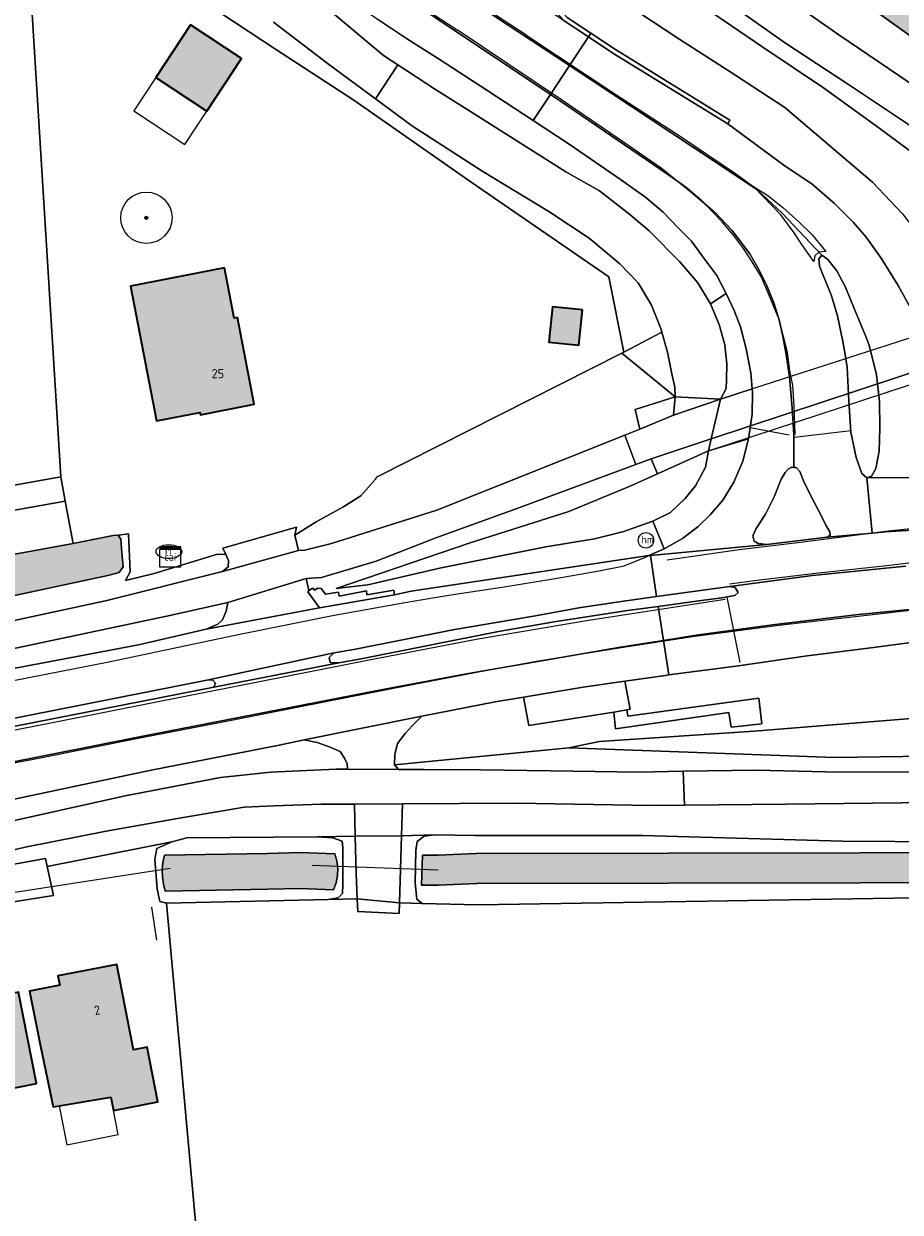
# Model space of a CAD drawing. Header units: metres. Extents: x 46249 to 49371, y 390656 to 391846.
# Tile 17 of 44: x 48255 to 48341, y 391440 to 391556. Entities that reach past the tile are written whole.
import ezdxf
from ezdxf.enums import TextEntityAlignment as Align

# ---------------------------------------------------------------- set-up
doc = ezdxf.new("R2010")
doc.units = ezdxf.units.M
for name, color, linetype, lineweight in [('B-WE-GR-BOOM-S', 90, 'Continuous', 25), ('B-WE-GR-GRAS_KRUIDENRIJK-G', 80, 'Continuous', 18), ('B-WE-GR-HAAG-G', 90, 'GR-HAAG1-SO', 13), ('B-WE-GR-HOUTWAL-G', 40, 'Continuous', 13), ('B-WE-IE-MEUBILAIR-S', 7, 'Continuous', 25), ('B-WE-KW-KUNSTWERK_DUIKER-G', 170, 'Continuous', 18), ('B-WE-OG-BEBOUWING-G', 7, 'Continuous', 35), ('B-WE-OG-BEBOUWING_HUISNUMMER-T18', 10, 'Continuous', 18), ('B-WE-OG-BEBOUWING_LUIFEL-G', 7, 'Continuous', 18), ('B-WE-OG-TERREIN_ERF-G', 7, 'Continuous', 18), ('B-WE-OG-TERREIN_OEVER-G', 7, 'Continuous', 18), ('B-WE-OG-WATER_SLOOT-G', 120, 'Continuous', 18), ('B-WE-OG-WEG-G', 7, 'Continuous', 18), ('B-WE-VH-GESLOTENVERHARDING_ASFALT-G', 10, 'Continuous', 18), ('B-WE-VH-GESLOTENVERHARDING_BETON-G', 10, 'Continuous', 18), ('B-WE-VH-HALFVERHARDING_GRASBETONSTEEN-G', 130, 'Continuous', 18), ('B-WE-VH-HALFVERHARDING_PUIN-G', 130, 'Continuous', 18), ('B-WE-VH-OPENVERHARDING_BETONSTRAATSTEEN-G', 90, 'Continuous', 18), ('B-WE-VH-OPENVERHARDING_STRAATBAKSTEEN-G', 90, 'Continuous', 18), ('B-WE-VH-OPENVERHARDING_TEGEL-G', 90, 'Continuous', 18), ('B-WE-VW-MARKERING-G', 7, 'Continuous', 18)]:
    doc.layers.add(name, color=color, linetype=linetype, lineweight=lineweight)
doc.layers.add('B-WE-OG-BEBOUWING-V', color=7, linetype='Continuous', lineweight=18, true_color=0xd46868)
doc.layers.add('B-WE-OG-WATER_SLOOT-V', color=7, linetype='Continuous', lineweight=18, true_color=0x99cae9)
doc.styles.add('NLCS-ISO', font='NLCS-ISO.ttf')
doc.styles.add('NLCS-ISO-ANNOTATIEF-T18', font='NLCS-ISO.ttf', dxfattribs={"height": 1.8})
doc.linetypes.add('GR-HAAG1-SO', pattern='A,6,[176,NLCS.SHX,S=0.125,R=0,X=0,Y=0],-2', length=8)

# ---------------------------------------------------------------- blocks, each defined once
blk = doc.blocks.new('SIE-MEUBILAIR_KAST_CAI-SO')
for points in [[(-1, 1), (1, 1), (1, 0.84), (-1, 0.84)], [(-1, 0.76), (1, 0.76), (1, -1), (-1, -1)]]:
    blk.add_lwpolyline(points, close=True)
at = {"style": 'NLCS-ISO'}
blk.add_text('cai', height=0.75, dxfattribs=at).set_placement((0, 0), align=Align.MIDDLE_CENTER)
blk = doc.blocks.new('SIE-MEUBILAIR_PAAL_HECTOMETER-SO')
blk.add_circle((0, 0), 0.75)
at = {"style": 'NLCS-ISO'}
blk.add_text('hm', height=0.75, dxfattribs=at).set_placement((0.16, 0.07), align=Align.MIDDLE_CENTER)
blk = doc.blocks.new('SIE-MEUBILAIR_PUT_RIOOLPUT-SO')
blk.add_ellipse((0, 0), major_axis=(1.25, 0), ratio=0.54)
at = {"style": 'NLCS-ISO'}
blk.add_text('ri', height=0.75, dxfattribs=at).set_placement((-0.04, 0.07), align=Align.MIDDLE_CENTER)
blk = doc.blocks.new('SGR-BOOM_01')
h = blk.add_hatch(color=256)
edge = h.paths.add_edge_path()
edge.add_arc((0, 0), 0.15, 0, 360)
for radius in [2.5, 0.15, 0.045]:
    blk.add_circle((0, 0), radius)

msp = doc.modelspace()

# ---------------------------------------------------------------- hatches: boundary and pattern name
at = {"layer": 'B-WE-OG-BEBOUWING-V'}
for points in [[(48271.566, 391556.108), (48268.178, 391550.974), (48273.153, 391547.69), (48276.542, 391552.824)], [(48274.868, 391532.428), (48265.718, 391530.654), (48268.263, 391517.529), (48272.474, 391518.345), (48272.52, 391518.12), (48277.77, 391519.14), (48276.13, 391527.6), (48275.816, 391527.539)], [(48309.744, 391528.341), (48306.808, 391528.642), (48306.455, 391525.202), (48309.391, 391524.901)], [(48263.8, 391451.676), (48264.054, 391450.369), (48268.386, 391451.212), (48267.353, 391456.524), (48265.999, 391456.261), (48264.379, 391464.582), (48258.65, 391463.466), (48258.826, 391462.559), (48255.899, 391461.989), (48256.941, 391456.639), (48258.177, 391450.715)], [(48245.651, 391448.627), (48246.59, 391448.812), (48246.885, 391447.318), (48247.037, 391446.546), (48253.323, 391447.787), (48252.454, 391452.19), (48256.58, 391453.004), (48254.828, 391461.881), (48254.136, 391461.744), (48253.961, 391462.631), (48251.172, 391462.08), (48251.365, 391461.106), (48248.628, 391460.566), (48249.779, 391454.739), (48248.859, 391454.557), (48248.822, 391454.745), (48244.608, 391453.913)]]:
    msp.add_hatch(color=256, dxfattribs=at).paths.add_polyline_path(points)
at = {"layer": 'B-WE-OG-WATER_SLOOT-V'}
for points in [[(48331.946, 391570.753), (48330.076, 391570.404), (48328.384, 391568.906), (48327.507, 391566.858), (48328.588, 391564.898), (48332.443, 391561.621), (48349.664, 391549.322), (48369.982, 391537.579), (48381.763, 391531.382), (48389.857, 391527.587), (48397.858, 391526.331), (48407.5, 391525.397), (48417.931, 391524.144), (48424.831, 391523.056), (48434.405, 391521.547), (48447.504, 391519.896), (48463.914, 391517.655), (48476.006, 391516.109), (48485.623, 391515.347), (48493.95, 391515.147), (48497.562, 391515.238), (48497.401, 391521.653), (48493.956, 391521.451), (48486.159, 391521.893), (48479.258, 391522.329), (48471.73, 391523.227), (48464.281, 391524.423), (48459.454, 391525.096), (48423.111, 391530.197), (48416.05, 391531.009), (48407.545, 391532.289), (48398.558, 391533.104), (48390.561, 391534.605), (48383.423, 391537.16), (48375.854, 391540.395), (48368.51, 391544.253), (48360.61, 391549.557), (48352.463, 391554.667), (48342.524, 391561.291), (48336.065, 391566.83)], [(48265.001, 391503.297), (48264.889, 391504.72), (48264.774, 391506.021), (48264.506, 391506.408), (48264.016, 391506.355), (48260.122, 391505.597), (48247.687, 391503.311), (48246.46, 391503.072), (48245.672, 391502.582), (48245.654, 391502.479), (48245.519, 391501.714), (48245.859, 391500.164), (48245.923, 391500), (48246.312, 391498.995), (48247.198, 391498.964), (48251.992, 391500), (48253.672, 391500.363), (48263.52, 391502.482), (48264.61, 391502.769)], [(48285.609, 391475.365), (48282.266, 391475.486), (48279.019, 391475.405), (48269.027, 391475.224), (48268.879, 391474.531), (48268.812, 391473.825), (48268.825, 391473.117), (48268.918, 391472.414), (48269.091, 391471.727), (48279.094, 391471.908), (48282.246, 391471.987), (48285.482, 391471.869), (48285.738, 391472.541), (48285.881, 391473.245), (48285.907, 391473.964), (48285.816, 391474.677)], [(48355.478, 391472.581), (48355.495, 391475.493), (48299.376, 391475.387), (48295.688, 391475.222), (48294.169, 391475.224), (48294.062, 391472.313), (48295.7, 391472.306), (48299.444, 391472.475)]]:
    msp.add_hatch(color=256, dxfattribs=at).paths.add_polyline_path(points)

# ---------------------------------------------------------------- linework, layer by layer
at = {"layer": 'B-WE-GR-GRAS_KRUIDENRIJK-G', "ltscale": 0.2, "flags": 128}
for points in [[(48328.588, 391564.898), (48326.169, 391568.579), (48322.682, 391566.209), (48322.27, 391565.406), (48322.288, 391564.688), (48323.189, 391563.77), (48325.613, 391561.665), (48329.641, 391558.705), (48334.682, 391555.117), (48340.542, 391551.163), (48345.873, 391547.539), (48350.587, 391544.431), (48354.688, 391542.158), (48355.758, 391541.425), (48381.763, 391531.382), (48369.982, 391537.579), (48349.664, 391549.322), (48332.443, 391561.621), (48328.588, 391564.898)], [(48291.746, 391552.185), (48289.571, 391548.887), (48293.172, 391546.219), (48300.018, 391541.819), (48306.444, 391537.932), (48310.387, 391535.326), (48313.384, 391532.828), (48315.14, 391530.963), (48316.446, 391528.785), (48317.354, 391526.523), (48317.456, 391526.167), (48318.016, 391524.204), (48318.423, 391522.118), (48318.721, 391520.799), (48318.75, 391519.866), (48323.163, 391519.636), (48323.731, 391520.665), (48323.746, 391521.536), (48323.788, 391523.078), (48323.592, 391524.946), (48323.031, 391526.927), (48322.195, 391528.929), (48320.978, 391530.983), (48319.225, 391533), (48316.237, 391536.033), (48314.355, 391537.609), (48311.4, 391539.938), (48308.117, 391541.784), (48304.307, 391544.174), (48299.184, 391547.427), (48295.405, 391549.801), (48291.746, 391552.185)], [(48324.491, 391528.262), (48323.725, 391529.926), (48322.195, 391528.929), (48323.031, 391526.927), (48323.592, 391524.946), (48323.788, 391523.078), (48323.746, 391521.536), (48323.731, 391520.665), (48323.163, 391519.636), (48326.261, 391520.636), (48326.126, 391522.197), (48325.679, 391524.543), (48325.12, 391526.692), (48324.491, 391528.262)], [(48318.016, 391524.204), (48317.456, 391526.167), (48313.745, 391524.223), (48313.56, 391524.129), (48318.75, 391519.866), (48318.721, 391520.799), (48318.423, 391522.118), (48318.016, 391524.204)], [(48315.333, 391516.717), (48314.878, 391518.65), (48318.75, 391519.866), (48313.56, 391524.129), (48289.681, 391512.047), (48289.604, 391511.896), (48288.154, 391510.225), (48286.407, 391509.125), (48283.799, 391507.689), (48281.729, 391506.411), (48282.084, 391504.892), (48282.697, 391504.942), (48285.306, 391505.599), (48295.541, 391508.827), (48313.873, 391516.135), (48315.333, 391516.717)], [(48325.891, 391515.767), (48322.004, 391514.597), (48321.702, 391513.029), (48320.752, 391511.196), (48319.737, 391509.961), (48318.292, 391508.611), (48316.597, 391507.77), (48317.695, 391505.076), (48319.486, 391506.068), (48320.957, 391507.204), (48322.201, 391508.405), (48323.387, 391509.805), (48324.457, 391511.544), (48325.333, 391513.591), (48325.891, 391515.767)], [(48316.597, 391507.77), (48318.292, 391508.611), (48319.737, 391509.961), (48320.752, 391511.196), (48321.702, 391513.029), (48322.004, 391514.597), (48317.055, 391512.379), (48314.457, 391511.215), (48308.407, 391508.708), (48298.786, 391505.637), (48285.733, 391501.206), (48288.842, 391501.548), (48295.962, 391503.211), (48306.16, 391505.248), (48310.912, 391506.051), (48313.751, 391506.75), (48316.597, 391507.77)], [(48317.055, 391512.379), (48316.413, 391513.84), (48314.929, 391513.288), (48303.184, 391508.922), (48295.448, 391506.139), (48289.646, 391503.857), (48284.331, 391502.285), (48282.84, 391502.182), (48283.076, 391501.013), (48283.468, 391501.227), (48283.642, 391501.04), (48283.948, 391501.236), (48284.273, 391501.217), (48284.705, 391500.643), (48285.978, 391500.857), (48286.038, 391500.452), (48288.695, 391500.975), (48288.743, 391500.591), (48291.355, 391501.05), (48291.443, 391500.597), (48293.062, 391500.949), (48316.186, 391504.404), (48317.695, 391505.076), (48316.597, 391507.77), (48313.751, 391506.75), (48310.912, 391506.051), (48306.16, 391505.248), (48295.962, 391503.211), (48288.842, 391501.548), (48285.733, 391501.206), (48298.786, 391505.637), (48308.407, 391508.708), (48314.457, 391511.215), (48317.055, 391512.379)], [(48217.507, 391504.688), (48217.985, 391502.343), (48259.36, 391509.717), (48258.925, 391512.07), (48217.507, 391504.688)], [(48247.198, 391498.964), (48242.772, 391497.929), (48243.228, 391495.671), (48263.109, 391499.953), (48263.296, 391500), (48274.667, 391502.852), (48275.241, 391503.316), (48275.252, 391503.927), (48275.018, 391504.527), (48274.193, 391504.557), (48268.032, 391502.678), (48265.22, 391501.984), (48265.703, 391502.832), (48265.512, 391506.538), (48264.506, 391506.408), (48264.774, 391506.021), (48264.889, 391504.72), (48265.001, 391503.297), (48264.61, 391502.769), (48263.52, 391502.482), (48253.672, 391500.363), (48251.992, 391500), (48247.198, 391498.964)], [(48273.102, 391497.255), (48274.226, 391497.74), (48274.692, 391498.144), (48275.027, 391498.994), (48275.21, 391499.832), (48269.564, 391498.571), (48244.239, 391493.224), (48244.684, 391491.596), (48266.503, 391495.721), (48273.102, 391497.255)], [(48361.251, 391490.288), (48357.219, 391490.505), (48356.58, 391489.783), (48355.537, 391489.587), (48353.044, 391489.463), (48326.461, 391487.301), (48311.375, 391486.313), (48308.399, 391485.678), (48334.302, 391484.749), (48356.405, 391485.064), (48359.193, 391485.442), (48360.396, 391486.048), (48361.023, 391486.939), (48361.249, 391488.478), (48361.251, 391490.288)], [(48286.861, 391483.611), (48286.824, 391484.131), (48286.543, 391484.686), (48286.142, 391485.32), (48285.171, 391485.735), (48283.896, 391486.2), (48282.628, 391486.453), (48280.208, 391485.959), (48267.572, 391483.492), (48252.383, 391480.271), (48250.688, 391479.942), (48250.821, 391479.333), (48250.02, 391479.134), (48249.988, 391477.653), (48252.05, 391478.077), (48265.19, 391480.997), (48274.498, 391482.804), (48279.382, 391483.315), (48282.87, 391483.483), (48285.76, 391483.6), (48286.861, 391483.611)], [(48283.887, 391477.031), (48287.606, 391477.081), (48287.534, 391480.191), (48284.279, 391480.203), (48279.707, 391480.023), (48276.786, 391479.906), (48274.502, 391479.519), (48270.838, 391478.895), (48263.357, 391477.56), (48255.475, 391476.002), (48250.963, 391474.935), (48251.075, 391474.337), (48251.39, 391473.995), (48252.015, 391473.938), (48257.442, 391474.913), (48257.613, 391474.129), (48269.758, 391476.546), (48271.201, 391476.933), (48283.887, 391477.031)], [(48287.606, 391477.081), (48283.887, 391477.031), (48285.429, 391476.912), (48286.325, 391476.606), (48286.391, 391475.994), (48286.388, 391472.387), (48286.357, 391471.486), (48285.937, 391471.065), (48284.972, 391470.899), (48287.8, 391470.969), (48287.69, 391473.434), (48287.606, 391477.081)], [(48293.436, 391472.523), (48293.491, 391475.67), (48293.644, 391476.554), (48294.326, 391477.077), (48295.367, 391477.196), (48292.102, 391477.13), (48291.903, 391470.605), (48294.119, 391470.54), (48293.591, 391470.931), (48293.436, 391472.523)]]:
    msp.add_lwpolyline(points, close=True, dxfattribs=at)
for points in [[(48263.667, 391564.412), (48279.935, 391553.674), (48287.464, 391548.746), (48298.987, 391540.707), (48312.311, 391531.547), (48313.745, 391524.223), (48317.456, 391526.167), (48317.354, 391526.523), (48316.446, 391528.785), (48315.14, 391530.963), (48313.384, 391532.828), (48310.387, 391535.326), (48306.444, 391537.932), (48300.018, 391541.819), (48293.172, 391546.219), (48289.571, 391548.887), (48284.995, 391552.277), (48279.642, 391556.344)], [(48279.642, 391556.344), (48284.995, 391552.277), (48289.571, 391548.887), (48291.746, 391552.185), (48290.343, 391553.1), (48284.726, 391557.829)], [(48284.726, 391557.829), (48290.343, 391553.1), (48291.746, 391552.185), (48295.405, 391549.801), (48299.184, 391547.427), (48304.307, 391544.174), (48308.117, 391541.784), (48311.4, 391539.938), (48314.355, 391537.609), (48316.237, 391536.033), (48319.225, 391533), (48320.978, 391530.983), (48322.195, 391528.929), (48323.725, 391529.926), (48322.809, 391531.669), (48321.66, 391533.248), (48320.346, 391535.013), (48319.039, 391536.335), (48317.584, 391537.843), (48315.897, 391539.279), (48313.543, 391540.955), (48308.424, 391544.484), (48304.935, 391546.773), (48300.432, 391549.728), (48295.763, 391552.76), (48292.695, 391554.709), (48289.854, 391556.577)], [(48315.024, 391557.419), (48319.224, 391554.671), (48323.924, 391551.654), (48329.423, 391548.042), (48334.061, 391544.11), (48337.96, 391540.771), (48340.902, 391537.693), (48342.978, 391534.967), (48344.374, 391531.81), (48345.636, 391528.807), (48346.693, 391527.23), (48347.706, 391527.487), (48349.094, 391528.375), (48350.148, 391529.049), (48349.835, 391531.194), (48349.281, 391533.588), (48347.956, 391536.499), (48346.189, 391539.404), (48343.371, 391542.54), (48343.371, 391542.54), (48338.588, 391546.063), (48333.216, 391549.947), (48327.205, 391553.98), (48321.3, 391557.996)], [(48340.902, 391537.693), (48337.96, 391540.771), (48334.061, 391544.11), (48329.423, 391548.042), (48323.924, 391551.654), (48319.224, 391554.671), (48315.024, 391557.419)], [(48321.3, 391557.996), (48327.205, 391553.98), (48333.216, 391549.947), (48338.588, 391546.063), (48343.371, 391542.54), (48346.189, 391539.404), (48347.956, 391536.499), (48349.281, 391533.588), (48349.835, 391531.194), (48353.75, 391533.819), (48356.809, 391535.87), (48355.684, 391537.067), (48353.448, 391538.558), (48348.977, 391541.54), (48342.932, 391545.421), (48335.531, 391550.365), (48329.518, 391554.322), (48324.581, 391557.77)], [(48308.231, 391556.824), (48310.562, 391555.281), (48312.94, 391553.708), (48324.088, 391546.812), (48323.877, 391546.465), (48329.34, 391542.42), (48332.104, 391540.583), (48334.271, 391538.681), (48336.118, 391536.83), (48337.362, 391535.402), (48338.809, 391533.374), (48340.479, 391530.718), (48342.074, 391527.836)], [(48343.902, 391496.225), (48337.821, 391495.431), (48331.603, 391494.653), (48324.938, 391493.67), (48318.128, 391492.782), (48317.815, 391492.741), (48313.871, 391492.178), (48314.384, 391489.461), (48314.065, 391489.381), (48314.164, 391488.783), (48326.922, 391490.533), (48327.211, 391488.019), (48324.209, 391487.707), (48323.995, 391489.111), (48312.953, 391487.532), (48312.779, 391489.171), (48304.497, 391487.857), (48303.983, 391490.622), (48301.219, 391490.159), (48294.078, 391488.77), (48293.132, 391487.819), (48292.454, 391487.089), (48291.718, 391486.109), (48291.455, 391485.043), (48291.437, 391484.02), (48308.399, 391485.678), (48311.375, 391486.313), (48326.461, 391487.301), (48353.044, 391489.463)], [(48343.902, 391496.225), (48337.821, 391495.431), (48331.603, 391494.653), (48324.938, 391493.67), (48318.128, 391492.782), (48317.815, 391492.741), (48313.871, 391492.178), (48314.384, 391489.461), (48314.065, 391489.381), (48314.164, 391488.783), (48326.922, 391490.533), (48327.211, 391488.019), (48324.209, 391487.707), (48323.995, 391489.111), (48312.953, 391487.532), (48312.779, 391489.171), (48304.497, 391487.857), (48303.983, 391490.622), (48301.219, 391490.159), (48294.078, 391488.77), (48293.132, 391487.819), (48292.454, 391487.089), (48291.718, 391486.109), (48291.455, 391485.043), (48291.437, 391484.02), (48308.399, 391485.678), (48311.375, 391486.313), (48326.461, 391487.301), (48353.044, 391489.463)], [(48356.405, 391485.064), (48334.302, 391484.749), (48308.399, 391485.678), (48291.437, 391484.02), (48291.827, 391483.585), (48292.652, 391483.571), (48294.302, 391483.572), (48299.834, 391483.551), (48306.633, 391483.432), (48315.296, 391483.325), (48319.554, 391483.399), (48326.654, 391483.523), (48334.766, 391483.32), (48354.022, 391483.379)], [(48446.517, 391485.482), (48433.613, 391484.303), (48421.616, 391483.398), (48415.767, 391483.005), (48408.81, 391482.538), (48396.281, 391481.795), (48382.764, 391481.391), (48368.375, 391480.895), (48354.921, 391480.627), (48343.623, 391480.352), (48329.545, 391480.202), (48319.683, 391480.1), (48316.431, 391480.066), (48303.292, 391480.281), (48292.196, 391480.216), (48292.102, 391477.13), (48295.367, 391477.196), (48299.248, 391477.158), (48315.57, 391477.147), (48335.06, 391476.59), (48355.487, 391476.47), (48367.715, 391476.398), (48406.361, 391476.27), (48455.393, 391477.456)], [(48446.517, 391485.482), (48433.613, 391484.303), (48421.616, 391483.398), (48415.767, 391483.005), (48408.81, 391482.538), (48396.281, 391481.795), (48382.764, 391481.391), (48368.375, 391480.895), (48354.921, 391480.627), (48343.623, 391480.352), (48329.545, 391480.202), (48319.683, 391480.1), (48316.431, 391480.066), (48303.292, 391480.281), (48292.196, 391480.216), (48292.102, 391477.13), (48295.367, 391477.196), (48299.248, 391477.158), (48315.57, 391477.147), (48335.06, 391476.59), (48355.487, 391476.47), (48367.715, 391476.398), (48406.361, 391476.27), (48455.393, 391477.456)], [(48414.038, 391433.368), (48420.529, 391442.869), (48420.529, 391455.871), (48431.899, 391455.487), (48432.346, 391469.347), (48433.198, 391472.391), (48433.198, 391472.391), (48388.886, 391471.488), (48355.47, 391471.253), (48352.235, 391471.23), (48299.542, 391470.383), (48294.119, 391470.54), (48291.903, 391470.605), (48291.871, 391469.555), (48287.855, 391469.748), (48287.8, 391470.969), (48284.972, 391470.899), (48269.225, 391470.564), (48273.903, 391419.2)]]:
    msp.add_lwpolyline(points, dxfattribs=at)
at = {"layer": 'B-WE-GR-HAAG-G', "ltscale": 0.2, "flags": 128}
msp.add_lwpolyline([(48267.772, 391470.156), (48268.256, 391466.959)], dxfattribs=at)
at = {"layer": 'B-WE-GR-HOUTWAL-G', "ltscale": 0.2, "flags": 128}
msp.add_lwpolyline([(48229.407, 391499.689), (48230.684, 391500), (48232.86, 391500.53), (48234.255, 391500.796), (48235.296, 391500.9), (48235.746, 391500.643), (48237.76, 391501.101), (48242.005, 391501.729), (48245.654, 391502.479), (48245.672, 391502.582), (48246.46, 391503.072), (48247.687, 391503.311), (48260.122, 391505.597), (48259.36, 391509.717), (48217.985, 391502.343), (48218.96, 391497.56), (48229.407, 391499.689)], close=True, dxfattribs=at)
at = {"layer": 'B-WE-KW-KUNSTWERK_DUIKER-G', "ltscale": 0.2, "flags": 128}
for points in [[(48269.594, 391473.94), (48221.882, 391466.573)], [(48295.694, 391473.764), (48283.404, 391474.212)]]:
    msp.add_lwpolyline(points, dxfattribs=at)
at = {"layer": 'B-WE-OG-BEBOUWING-G', "ltscale": 0.2, "flags": 128}
for points in [[(48271.566, 391556.108), (48268.178, 391550.974), (48273.153, 391547.69), (48276.542, 391552.824), (48271.566, 391556.108)], [(48274.868, 391532.428), (48265.718, 391530.654), (48268.263, 391517.529), (48272.474, 391518.345), (48272.52, 391518.12), (48277.77, 391519.14), (48276.13, 391527.6), (48275.816, 391527.539), (48274.868, 391532.428)], [(48309.744, 391528.341), (48306.808, 391528.642), (48306.455, 391525.202), (48309.391, 391524.901), (48309.744, 391528.341)], [(48263.8, 391451.676), (48264.054, 391450.369), (48268.386, 391451.212), (48267.353, 391456.524), (48265.999, 391456.261), (48264.379, 391464.582), (48258.65, 391463.466), (48258.826, 391462.559), (48255.899, 391461.989), (48256.941, 391456.639), (48258.177, 391450.715), (48263.8, 391451.676)], [(48245.651, 391448.627), (48246.59, 391448.812), (48246.885, 391447.318), (48247.037, 391446.546), (48253.323, 391447.787), (48252.454, 391452.19), (48256.58, 391453.004), (48254.828, 391461.881), (48254.136, 391461.744), (48253.961, 391462.631), (48251.172, 391462.08), (48251.365, 391461.106), (48248.628, 391460.566), (48249.779, 391454.739), (48248.859, 391454.557), (48248.822, 391454.745), (48244.608, 391453.913), (48245.651, 391448.627)]]:
    msp.add_lwpolyline(points, close=True, dxfattribs=at)
at = {"layer": 'B-WE-OG-BEBOUWING_LUIFEL-G', "ltscale": 0.2, "flags": 128}
for points in [[(48271.009, 391544.441), (48273.153, 391547.69), (48268.178, 391550.974), (48266.033, 391547.725), (48271.009, 391544.441)], [(48263.8, 391451.676), (48258.762, 391450.815), (48259.533, 391447.015), (48264.528, 391448.025), (48264.054, 391450.369), (48263.8, 391451.676)]]:
    msp.add_lwpolyline(points, close=True, dxfattribs=at)
at = {"layer": 'B-WE-OG-TERREIN_ERF-G', "ltscale": 0.2, "flags": 128}
for points in [[(48130.193, 391528.162), (48205.834, 391534.984), (48210.993, 391534.852), (48214.055, 391535.656), (48217.507, 391504.688), (48258.925, 391512.07), (48256.004, 391559.288), (48208.479, 391587.107), (48169.056, 391609.2), (48130.193, 391624.028)], [(48256.004, 391559.288), (48258.925, 391512.07), (48259.36, 391509.717), (48260.122, 391505.597), (48264.016, 391506.355), (48264.506, 391506.408), (48265.512, 391506.538), (48265.703, 391502.832), (48265.22, 391501.984), (48268.032, 391502.678), (48274.193, 391504.557), (48275.018, 391504.527), (48274.726, 391505.12), (48281.871, 391507.176), (48281.729, 391506.411), (48283.799, 391507.689), (48286.407, 391509.125), (48288.154, 391510.225), (48289.604, 391511.896), (48289.681, 391512.047), (48313.56, 391524.129), (48313.745, 391524.223), (48312.311, 391531.547), (48298.987, 391540.707), (48287.464, 391548.746), (48279.935, 391553.674), (48263.667, 391564.412)], [(48255.284, 391393.805), (48256.09, 391393.552), (48256.216, 391393.752), (48257.074, 391394.075), (48257.959, 391394.084), (48257.959, 391394.084), (48259.079, 391393.845), (48260.677, 391393.309), (48262.877, 391417.181), (48262.179, 391420.709), (48269.059, 391422.071), (48269.738, 391418.537), (48273.903, 391419.2), (48269.225, 391470.564), (48268.586, 391470.713), (48268.317, 391471.94), (48268.077, 391474.833), (48268.294, 391475.884), (48269.758, 391476.546), (48257.613, 391474.129), (48258.228, 391471.308), (48254.084, 391470.638)]]:
    msp.add_lwpolyline(points, dxfattribs=at)
for points in [[(48273.153, 391547.69), (48268.178, 391550.974), (48271.566, 391556.108), (48276.542, 391552.824), (48273.153, 391547.69)], [(48276.13, 391527.6), (48277.77, 391519.14), (48272.52, 391518.12), (48272.474, 391518.345), (48268.263, 391517.529), (48265.718, 391530.654), (48274.868, 391532.428), (48275.816, 391527.539), (48276.13, 391527.6)], [(48309.744, 391528.341), (48309.391, 391524.901), (48306.455, 391525.202), (48306.808, 391528.642), (48309.744, 391528.341)], [(48256.941, 391456.639), (48255.899, 391461.989), (48258.826, 391462.559), (48258.65, 391463.466), (48264.379, 391464.582), (48265.999, 391456.261), (48267.353, 391456.524), (48268.386, 391451.212), (48264.054, 391450.369), (48263.8, 391451.676), (48258.177, 391450.715), (48256.941, 391456.639)], [(48245.651, 391448.627), (48244.608, 391453.913), (48248.822, 391454.745), (48248.859, 391454.557), (48249.779, 391454.739), (48248.628, 391460.566), (48251.365, 391461.106), (48251.172, 391462.08), (48253.961, 391462.631), (48254.136, 391461.744), (48254.828, 391461.881), (48256.58, 391453.004), (48252.454, 391452.19), (48253.323, 391447.787), (48247.037, 391446.546), (48246.885, 391447.318), (48246.59, 391448.812), (48245.651, 391448.627)]]:
    msp.add_lwpolyline(points, close=True, dxfattribs=at)
at = {"layer": 'B-WE-OG-TERREIN_OEVER-G', "ltscale": 0.2, "flags": 128}
for points in [[(48286.391, 391475.994), (48286.325, 391476.606), (48285.429, 391476.912), (48283.887, 391477.031), (48271.201, 391476.933), (48269.758, 391476.546), (48268.294, 391475.884), (48268.077, 391474.833), (48268.317, 391471.94), (48268.586, 391470.713), (48269.225, 391470.564), (48284.972, 391470.899), (48285.937, 391471.065), (48286.357, 391471.486), (48286.388, 391472.387), (48286.391, 391475.994)], [(48294.119, 391470.54), (48299.542, 391470.383), (48352.235, 391471.23), (48355.47, 391471.253), (48355.478, 391472.581), (48299.444, 391472.475), (48295.7, 391472.306), (48294.062, 391472.313), (48294.169, 391475.224), (48295.688, 391475.222), (48299.376, 391475.387), (48355.495, 391475.493), (48355.487, 391476.47), (48335.06, 391476.59), (48315.57, 391477.147), (48299.248, 391477.158), (48295.367, 391477.196), (48294.326, 391477.077), (48293.644, 391476.554), (48293.491, 391475.67), (48293.436, 391472.523), (48293.591, 391470.931), (48294.119, 391470.54)], [(48269.027, 391475.224), (48279.019, 391475.405), (48282.266, 391475.486), (48285.609, 391475.365), (48285.816, 391474.677), (48285.907, 391473.964), (48285.881, 391473.245), (48285.738, 391472.541), (48285.482, 391471.869), (48282.246, 391471.987), (48279.094, 391471.908), (48269.091, 391471.727), (48268.918, 391472.414), (48268.825, 391473.117), (48268.812, 391473.825), (48268.879, 391474.531), (48269.027, 391475.224)]]:
    msp.add_lwpolyline(points, close=True, dxfattribs=at)
at = {"layer": 'B-WE-OG-WATER_SLOOT-G', "ltscale": 0.2, "flags": 128}
msp.add_lwpolyline([(48332.443, 391561.621), (48349.664, 391549.322), (48369.982, 391537.579), (48381.763, 391531.382), (48389.857, 391527.587), (48397.858, 391526.331), (48407.5, 391525.397), (48417.931, 391524.144), (48424.831, 391523.056), (48434.405, 391521.547), (48447.504, 391519.896)], dxfattribs=at)
for points in [[(48265.001, 391503.297), (48264.889, 391504.72), (48264.774, 391506.021), (48264.506, 391506.408), (48264.016, 391506.355), (48260.122, 391505.597), (48247.687, 391503.311), (48246.46, 391503.072), (48245.672, 391502.582), (48245.654, 391502.479), (48245.519, 391501.714), (48245.859, 391500.164), (48245.923, 391500), (48246.312, 391498.995), (48247.198, 391498.964), (48251.992, 391500), (48253.672, 391500.363), (48263.52, 391502.482), (48264.61, 391502.769), (48265.001, 391503.297)], [(48285.609, 391475.365), (48282.266, 391475.486), (48279.019, 391475.405), (48269.027, 391475.224), (48268.879, 391474.531), (48268.812, 391473.825), (48268.825, 391473.117), (48268.918, 391472.414), (48269.091, 391471.727), (48279.094, 391471.908), (48282.246, 391471.987), (48285.482, 391471.869), (48285.738, 391472.541), (48285.881, 391473.245), (48285.907, 391473.964), (48285.816, 391474.677), (48285.609, 391475.365)], [(48355.478, 391472.581), (48355.495, 391475.493), (48299.376, 391475.387), (48295.688, 391475.222), (48294.169, 391475.224), (48294.062, 391472.313), (48295.7, 391472.306), (48299.444, 391472.475), (48355.478, 391472.581)]]:
    msp.add_lwpolyline(points, close=True, dxfattribs=at)
at = {"layer": 'B-WE-OG-WEG-G', "ltscale": 0.2, "flags": 128}
msp.add_lwpolyline([(48346.693, 391527.23), (48323.163, 391519.636), (48322.276, 391515.778), (48322.004, 391514.597), (48347.905, 391523.128), (48347.604, 391524.148), (48346.693, 391527.23)], close=True, dxfattribs=at)
at = {"layer": 'B-WE-VH-GESLOTENVERHARDING_ASFALT-G', "ltscale": 0.2, "flags": 128}
for points in [[(48224.551, 391606.446), (48235.026, 391600.068), (48246.452, 391593.033), (48261.762, 391583.263), (48268.077, 391578.49), (48283.634, 391568.489), (48305.91, 391553.834), (48308.48, 391552.133), (48310.327, 391554.927), (48307.955, 391556.497), (48291.372, 391567.377), (48290.489, 391567.892), (48288.928, 391568.926), (48286.643, 391570.423), (48284.017, 391572.283), (48269.709, 391581.612), (48252.634, 391592.64), (48236.957, 391602.36), (48226.067, 391608.935), (48224.551, 391606.446)], [(48265.628, 391577.206), (48283.594, 391564.711), (48306.623, 391549.325), (48308.48, 391552.133), (48305.91, 391553.834), (48283.634, 391568.489), (48268.077, 391578.49), (48261.762, 391583.263), (48246.452, 391593.033), (48235.026, 391600.068), (48224.551, 391606.446), (48223.04, 391603.964), (48225.316, 391602.58), (48230.38, 391599.42), (48235.808, 391596.13), (48242.28, 391592.181), (48248.977, 391588.028), (48255.915, 391583.658), (48262.833, 391579.043), (48265.628, 391577.206)], [(48306.623, 391549.325), (48283.594, 391564.711), (48265.628, 391577.206), (48267.527, 391575.736), (48269.544, 391573.943), (48271.812, 391571.703), (48274.989, 391568.973), (48277.86, 391566.294), (48281.582, 391563.294), (48285.861, 391559.614), (48287.41, 391558.347), (48289.854, 391556.577), (48292.695, 391554.709), (48295.763, 391552.76), (48300.432, 391549.728), (48304.935, 391546.773), (48306.623, 391549.325)], [(48337.409, 391511.973), (48336.942, 391512.394), (48336.389, 391513.963), (48335.867, 391516.432), (48335.661, 391519.492), (48335.519, 391522.719), (48335.338, 391523.785), (48335.09, 391525.248), (48334.568, 391527.764), (48333.947, 391529.807), (48333.199, 391531.609), (48332.819, 391532.593), (48332.755, 391533.297), (48333.037, 391533.675), (48329.14, 391537.8), (48326.759, 391540.022), (48322.473, 391542.88), (48308.48, 391552.133), (48306.623, 391549.325), (48307.595, 391548.675), (48318.003, 391541.56), (48319.808, 391540.285), (48321.295, 391539.011), (48322.675, 391537.79), (48324.268, 391536.09), (48326.021, 391533.807), (48326.923, 391532.267), (48327.667, 391530.781), (48328.357, 391529.028), (48328.888, 391527.382), (48329.26, 391525.736), (48329.578, 391523.984), (48329.887, 391521.806), (48330.162, 391518.78), (48330.322, 391516.178), (48330.322, 391513), (48330.549, 391512.98), (48330.909, 391512.592), (48331.27, 391511.698), (48332.042, 391510.081), (48332.944, 391508.384), (48333.431, 391507.367), (48333.817, 391506.718), (48333.857, 391506.397), (48333.548, 391506.203), (48337.942, 391506.591), (48337.409, 391511.973)], [(48330.322, 391513), (48330.322, 391516.178), (48330.162, 391518.78), (48329.887, 391521.806), (48329.578, 391523.984), (48329.26, 391525.736), (48328.888, 391527.382), (48328.357, 391529.028), (48327.667, 391530.781), (48326.923, 391532.267), (48326.021, 391533.807), (48324.268, 391536.09), (48322.675, 391537.79), (48321.295, 391539.011), (48319.808, 391540.285), (48318.003, 391541.56), (48307.595, 391548.675), (48306.623, 391549.325), (48304.935, 391546.773), (48308.424, 391544.484), (48313.543, 391540.955), (48315.897, 391539.279), (48317.584, 391537.843), (48319.039, 391536.335), (48320.346, 391535.013), (48321.66, 391533.248), (48322.809, 391531.669), (48323.725, 391529.926), (48324.491, 391528.262), (48325.12, 391526.692), (48325.679, 391524.543), (48326.126, 391522.197), (48326.261, 391520.636), (48326.292, 391520.284), (48326.27, 391518.175), (48325.891, 391515.767), (48325.333, 391513.591), (48324.457, 391511.544), (48323.387, 391509.805), (48322.201, 391508.405), (48320.957, 391507.204), (48319.486, 391506.068), (48317.695, 391505.076), (48316.186, 391504.404), (48316.344, 391504.419), (48327.697, 391505.481), (48326.828, 391505.573), (48326.45, 391505.824), (48326.336, 391506.315), (48326.655, 391507.058), (48327.55, 391508.433), (48328.406, 391510.145), (48329.093, 391511.86), (48329.486, 391512.51), (48329.783, 391512.856), (48330.122, 391513.018), (48330.322, 391513)], [(48347.604, 391524.148), (48346.693, 391527.23), (48323.163, 391519.636), (48322.276, 391515.778), (48347.604, 391524.148)], [(48323.163, 391519.636), (48318.75, 391519.866), (48318.613, 391518.093), (48323.163, 391519.636)], [(48326.292, 391520.284), (48326.261, 391520.636), (48323.163, 391519.636), (48322.276, 391515.778), (48322.004, 391514.597), (48325.891, 391515.767), (48326.27, 391518.175), (48326.292, 391520.284)], [(48313.873, 391516.135), (48314.929, 391513.288), (48316.413, 391513.84), (48322.276, 391515.778), (48323.163, 391519.636), (48318.613, 391518.093), (48315.333, 391516.717), (48313.873, 391516.135)], [(48282.986, 391500.89), (48283.076, 391501.013), (48282.84, 391502.182), (48275.21, 391499.832), (48275.027, 391498.994), (48274.692, 391498.144), (48274.226, 391497.74), (48273.102, 391497.255), (48284.13, 391499.308), (48282.986, 391500.89)], [(48219.22, 391479.046), (48219.553, 391477.461), (48230.933, 391479.695), (48266.908, 391486.81), (48289.767, 391491.271), (48298.423, 391492.89), (48313.45, 391495.492), (48317.611, 391496.153), (48317.104, 391499.463), (48314.105, 391499.057), (48306.98, 391497.959), (48301.568, 391497), (48288.196, 391494.362), (48286.003, 391493.957), (48273.828, 391491.604), (48250.978, 391487.099), (48247.68, 391486.424), (48237.641, 391483.88), (48235.967, 391483.39), (48222.902, 391479.982), (48219.22, 391479.046)], [(48273.828, 391491.604), (48286.003, 391493.957), (48285.164, 391494.002), (48285.065, 391494.493), (48285.562, 391494.928), (48273.152, 391492.288), (48273.718, 391492.308), (48273.988, 391491.998), (48273.828, 391491.604)], [(48291.718, 391486.109), (48292.454, 391487.089), (48293.132, 391487.819), (48294.078, 391488.77), (48282.628, 391486.453), (48283.896, 391486.2), (48285.171, 391485.735), (48286.142, 391485.32), (48286.543, 391484.686), (48286.824, 391484.131), (48286.861, 391483.611), (48291.827, 391483.585), (48291.437, 391484.02), (48291.455, 391485.043), (48291.718, 391486.109)], [(48368.843, 391484.066), (48359.41, 391483.849), (48357.39, 391483.671), (48354.022, 391483.379), (48334.766, 391483.32), (48326.654, 391483.523), (48319.554, 391483.399), (48319.683, 391480.1), (48329.545, 391480.202), (48343.623, 391480.352), (48354.921, 391480.627), (48368.375, 391480.895), (48382.764, 391481.391), (48396.281, 391481.795), (48408.81, 391482.538), (48415.767, 391483.005), (48415.674, 391486.136), (48409.201, 391485.649), (48398.616, 391485.132), (48386.704, 391484.715), (48376.733, 391484.324), (48370.938, 391484.121), (48368.843, 391484.066)]]:
    msp.add_lwpolyline(points, close=True, dxfattribs=at)
for points in [[(48345.873, 391547.539), (48340.542, 391551.163), (48334.682, 391555.117), (48329.641, 391558.705)], [(48324.581, 391557.77), (48329.518, 391554.322), (48335.531, 391550.365), (48342.932, 391545.421)], [(48342.074, 391527.836), (48340.479, 391530.718), (48338.809, 391533.374), (48337.362, 391535.402), (48336.118, 391536.83), (48334.271, 391538.681), (48332.104, 391540.583), (48329.34, 391542.42), (48323.877, 391546.465), (48312.705, 391553.353), (48310.327, 391554.927), (48308.48, 391552.133), (48322.473, 391542.88), (48326.759, 391540.022), (48329.14, 391537.8), (48333.037, 391533.675), (48333.037, 391533.675), (48333.61, 391533.252), (48334.492, 391532.136), (48335.351, 391530.562), (48336.201, 391528.469), (48337.271, 391525.898), (48337.651, 391524.898), (48338.364, 391522.012), (48338.67, 391519.409), (48338.702, 391516.856), (48338.631, 391514.58), (48338.295, 391512.875), (48337.885, 391512.133), (48337.409, 391511.973), (48358.071, 391512.023)], [(48244.239, 391493.224), (48269.564, 391498.571), (48275.21, 391499.832), (48282.84, 391502.182), (48284.331, 391502.285), (48289.646, 391503.857), (48295.448, 391506.139), (48303.184, 391508.922), (48314.929, 391513.288), (48313.873, 391516.135), (48295.541, 391508.827), (48285.306, 391505.599), (48282.697, 391504.942), (48282.084, 391504.892), (48274.667, 391502.852), (48263.296, 391500), (48263.109, 391499.953), (48243.228, 391495.671)], [(48358.071, 391512.023), (48337.409, 391511.973), (48337.942, 391506.591), (48339.256, 391506.707), (48342.906, 391506.959)], [(48342.906, 391506.959), (48339.256, 391506.707), (48337.942, 391506.591), (48333.548, 391506.203), (48327.697, 391505.481), (48316.344, 391504.419), (48316.344, 391504.419), (48316.957, 391500.419), (48322.655, 391501.199), (48324.08, 391501.388), (48332.127, 391502.452), (48341.234, 391503.381)], [(48247.036, 391487.123), (48273.152, 391492.288), (48285.562, 391494.928), (48287.463, 391495.276), (48297.094, 391497.185), (48305.156, 391498.541), (48309.372, 391499.308), (48313.948, 391500), (48314.444, 391500.075), (48316.957, 391500.419), (48316.344, 391504.419), (48316.186, 391504.404), (48293.062, 391500.949), (48291.443, 391500.597), (48284.13, 391499.308), (48273.102, 391497.255), (48266.503, 391495.721), (48244.684, 391491.596)], [(48341.234, 391503.381), (48332.127, 391502.452), (48324.08, 391501.388), (48324.613, 391501.287), (48324.88, 391500.808), (48324.584, 391500.523), (48323.297, 391500.301), (48321.073, 391500), (48317.104, 391499.463), (48317.104, 391499.463), (48317.611, 391496.153), (48320.804, 391496.66), (48328.238, 391497.669), (48336.601, 391498.678), (48346.185, 391499.607)], [(48346.185, 391499.607), (48336.601, 391498.678), (48328.238, 391497.669), (48320.804, 391496.66), (48317.611, 391496.153), (48317.611, 391496.153), (48318.128, 391492.782), (48324.938, 391493.67), (48331.603, 391494.653), (48337.821, 391495.431), (48343.902, 391496.225)], [(48252.383, 391480.271), (48267.572, 391483.492), (48280.208, 391485.959), (48282.628, 391486.453), (48294.078, 391488.77), (48301.219, 391490.159), (48303.983, 391490.622), (48309.802, 391491.598), (48313.871, 391492.178), (48317.815, 391492.741), (48318.128, 391492.782), (48317.611, 391496.153), (48313.45, 391495.492), (48298.423, 391492.89), (48289.767, 391491.271), (48266.908, 391486.81), (48230.933, 391479.695)], [(48250.963, 391474.935), (48255.475, 391476.002), (48263.357, 391477.56), (48270.838, 391478.895), (48274.502, 391479.519), (48276.786, 391479.906), (48279.707, 391480.023), (48284.279, 391480.203), (48287.534, 391480.191), (48292.196, 391480.216), (48303.292, 391480.281), (48316.431, 391480.066), (48319.683, 391480.1), (48319.554, 391483.399), (48315.296, 391483.325), (48306.633, 391483.432), (48299.834, 391483.551), (48294.302, 391483.572), (48292.652, 391483.571), (48291.827, 391483.585), (48286.861, 391483.611), (48285.76, 391483.6), (48282.87, 391483.483), (48279.382, 391483.315), (48274.498, 391482.804), (48265.19, 391480.997), (48252.05, 391478.077)]]:
    msp.add_lwpolyline(points, dxfattribs=at)
at = {"layer": 'B-WE-VH-GESLOTENVERHARDING_BETON-G', "ltscale": 0.2, "flags": 128}
for points in [[(48338.364, 391522.012), (48337.651, 391524.898), (48337.271, 391525.898), (48336.201, 391528.469), (48335.351, 391530.562), (48334.492, 391532.136), (48333.61, 391533.252), (48333.037, 391533.675), (48332.755, 391533.297), (48332.819, 391532.593), (48333.199, 391531.609), (48333.947, 391529.807), (48334.568, 391527.764), (48335.09, 391525.248), (48335.338, 391523.785), (48335.519, 391522.719), (48335.661, 391519.492), (48335.867, 391516.432), (48336.389, 391513.963), (48336.942, 391512.394), (48337.409, 391511.973), (48337.885, 391512.133), (48338.295, 391512.875), (48338.631, 391514.58), (48338.702, 391516.856), (48338.67, 391519.409), (48338.364, 391522.012)], [(48330.322, 391513), (48330.122, 391513.018), (48329.783, 391512.856), (48329.486, 391512.51), (48329.093, 391511.86), (48328.406, 391510.145), (48327.55, 391508.433), (48326.655, 391507.058), (48326.336, 391506.315), (48326.45, 391505.824), (48326.828, 391505.573), (48327.697, 391505.481), (48333.548, 391506.203), (48333.857, 391506.397), (48333.817, 391506.718), (48333.431, 391507.367), (48332.944, 391508.384), (48332.042, 391510.081), (48331.27, 391511.698), (48330.909, 391512.592), (48330.549, 391512.98), (48330.322, 391513)], [(48324.08, 391501.388), (48322.655, 391501.199), (48316.957, 391500.419), (48314.444, 391500.075), (48313.948, 391500), (48309.372, 391499.308), (48305.156, 391498.541), (48297.094, 391497.185), (48287.463, 391495.276), (48285.562, 391494.928), (48285.065, 391494.493), (48285.164, 391494.002), (48286.003, 391493.957), (48288.196, 391494.362), (48301.568, 391497), (48306.98, 391497.959), (48314.105, 391499.057), (48317.104, 391499.463), (48321.073, 391500), (48323.297, 391500.301), (48324.584, 391500.523), (48324.88, 391500.808), (48324.613, 391501.287), (48324.08, 391501.388)], [(48273.988, 391491.998), (48273.718, 391492.308), (48273.152, 391492.288), (48247.036, 391487.123), (48246.65, 391486.916), (48246.659, 391486.549), (48247.022, 391486.374), (48247.68, 391486.424), (48250.978, 391487.099), (48273.828, 391491.604), (48273.988, 391491.998)]]:
    msp.add_lwpolyline(points, close=True, dxfattribs=at)
at = {"layer": 'B-WE-VH-HALFVERHARDING_GRASBETONSTEEN-G', "ltscale": 0.2, "flags": 128}
for points in [[(48310.327, 391554.927), (48310.562, 391555.281), (48308.231, 391556.824), (48307.556, 391557.545), (48306.748, 391558.642), (48306.271, 391559.688), (48305.803, 391559.486), (48306.378, 391558.427), (48307.228, 391557.272), (48307.955, 391556.497), (48310.327, 391554.927)], [(48310.562, 391555.281), (48310.327, 391554.927), (48312.705, 391553.353), (48323.877, 391546.465), (48324.088, 391546.812), (48312.94, 391553.708), (48310.562, 391555.281)], [(48291.443, 391500.597), (48291.355, 391501.05), (48288.743, 391500.591), (48288.695, 391500.975), (48286.038, 391500.452), (48285.978, 391500.857), (48284.705, 391500.643), (48284.273, 391501.217), (48283.948, 391501.236), (48283.642, 391501.04), (48283.468, 391501.227), (48283.076, 391501.013), (48282.986, 391500.89), (48284.13, 391499.308), (48291.443, 391500.597)]]:
    msp.add_lwpolyline(points, close=True, dxfattribs=at)
at = {"layer": 'B-WE-VH-HALFVERHARDING_PUIN-G', "ltscale": 0.2, "flags": 128}
for points in [[(48287.606, 391477.081), (48292.102, 391477.13), (48292.196, 391480.216), (48287.534, 391480.191), (48287.606, 391477.081)], [(48292.102, 391477.13), (48287.606, 391477.081), (48287.69, 391473.434), (48287.8, 391470.969), (48291.903, 391470.605), (48292.102, 391477.13)], [(48291.903, 391470.605), (48287.8, 391470.969), (48287.855, 391469.748), (48291.871, 391469.555), (48291.903, 391470.605)]]:
    msp.add_lwpolyline(points, close=True, dxfattribs=at)
at = {"layer": 'B-WE-VH-OPENVERHARDING_BETONSTRAATSTEEN-G', "ltscale": 0.2, "flags": 128}
for points in [[(48318.75, 391519.866), (48314.878, 391518.65), (48315.333, 391516.717), (48318.613, 391518.093), (48318.75, 391519.866)], [(48281.729, 391506.411), (48281.871, 391507.176), (48274.726, 391505.12), (48275.018, 391504.527), (48275.252, 391503.927), (48275.241, 391503.316), (48274.667, 391502.852), (48282.084, 391504.892), (48281.729, 391506.411)], [(48228.739, 391466.888), (48228.944, 391465.873), (48254.084, 391470.638), (48258.228, 391471.308), (48257.613, 391474.129), (48257.442, 391474.913), (48252.015, 391473.938), (48240.33, 391471.653), (48228.289, 391469.114), (48228.367, 391468.728), (48228.739, 391466.888)]]:
    msp.add_lwpolyline(points, close=True, dxfattribs=at)
at = {"layer": 'B-WE-VH-OPENVERHARDING_STRAATBAKSTEEN-G', "ltscale": 0.2, "flags": 128}
for points in [[(48313.871, 391492.178), (48309.802, 391491.598), (48303.983, 391490.622), (48304.497, 391487.857), (48312.779, 391489.171), (48314.065, 391489.381), (48314.384, 391489.461), (48313.871, 391492.178)], [(48326.922, 391490.533), (48314.164, 391488.783), (48314.065, 391489.381), (48312.779, 391489.171), (48312.953, 391487.532), (48323.995, 391489.111), (48324.209, 391487.707), (48327.211, 391488.019), (48326.922, 391490.533)]]:
    msp.add_lwpolyline(points, close=True, dxfattribs=at)
at = {"layer": 'B-WE-VH-OPENVERHARDING_TEGEL-G', "ltscale": 0.2, "flags": 128}
for points in [[(48347.604, 391524.148), (48322.276, 391515.778), (48322.004, 391514.597), (48347.905, 391523.128), (48347.604, 391524.148)], [(48322.004, 391514.597), (48322.276, 391515.778), (48316.413, 391513.84), (48317.055, 391512.379), (48322.004, 391514.597)]]:
    msp.add_lwpolyline(points, close=True, dxfattribs=at)
at = {"layer": 'B-WE-VW-MARKERING-G', "ltscale": 0.2, "flags": 128}
for points in [[(48304.204, 391555.123), (48283.96, 391568.323), (48272.332, 391575.943), (48270.628, 391573.315), (48287.039, 391562.5), (48297.533, 391555.604)], [(48330.455, 391516.193), (48330.339, 391518.986), (48330.229, 391520.959), (48329.941, 391522.414), (48329.693, 391524.226), (48329.291, 391525.885), (48328.877, 391527.408), (48327.794, 391530.06), (48327.122, 391531.6), (48326.258, 391533.028), (48325.421, 391534.319), (48324.428, 391535.604), (48323.33, 391536.922), (48321.849, 391538.46), (48320.269, 391539.795), (48317.38, 391542.134), (48313.824, 391544.619), (48307.688, 391548.804), (48297.533, 391555.604)], [(48304.204, 391555.123), (48313.068, 391549.259), (48319.251, 391545.244), (48324.648, 391541.61), (48326.422, 391540.334), (48327.738, 391539.496), (48329.258, 391538.319), (48330.817, 391536.914), (48332.099, 391535.642), (48333.432, 391534.007), (48332.765, 391533.957), (48332.353, 391533.592), (48332.248, 391533.044), (48331.086, 391534.7), (48330.349, 391535.826), (48329.059, 391537.586), (48326.422, 391540.334), (48326.515, 391540.335)], [(48326.067, 391516.886), (48329.85, 391516.172)], [(48330.395, 391515.949), (48335.856, 391516.595)], [(48380.917, 391509.097), (48374.277, 391509.047), (48369.299, 391508.904), (48365.468, 391508.743), (48360.383, 391508.514), (48357.447, 391508.29), (48351.701, 391507.916), (48346.633, 391507.494), (48343.586, 391507.196), (48339.501, 391506.774), (48330.706, 391505.665), (48325.002, 391504.972), (48317.987, 391503.954)], [(48358.169, 391505.157), (48350.89, 391504.58), (48344.13, 391503.997), (48339.363, 391503.412), (48332.726, 391502.68), (48326.743, 391501.985), (48324.038, 391501.616)], [(48293.411, 391500), (48296.909, 391500.597), (48302.104, 391501.376), (48306.885, 391502.148), (48311.009, 391502.855), (48313.8, 391503.417), (48315.878, 391504.267), (48316.186, 391504.404)], [(48383.64, 391501.224), (48377.765, 391501.188), (48370.912, 391500.962), (48365.91, 391500.719), (48359.792, 391500.474), (48354.043, 391500.154), (48348.837, 391499.703), (48342.226, 391499.112), (48335.428, 391498.346), (48329.417, 391497.654), (48324.909, 391497.094), (48320.44, 391496.49), (48313.491, 391495.427), (48305.257, 391494.086), (48299.257, 391493.001), (48292.486, 391491.697), (48284.9, 391490.19), (48275.388, 391488.323), (48266.149, 391486.523), (48256.952, 391484.669), (48250.562, 391483.466)], [(48323.792, 391500.368), (48325.068, 391494.002)], [(48130.193, 391464.488), (48138.567, 391466.518), (48150.511, 391469.655), (48163.352, 391472.486), (48180.57, 391476.523), (48199.622, 391480.59), (48223.879, 391486.017), (48243.512, 391490.134), (48263.601, 391494.045), (48276.21, 391496.727), (48285.382, 391498.583), (48292.28, 391499.807), (48293.411, 391500)], [(48310.124, 391498.075), (48323.625, 391500.151)], [(48130.193, 391459.551), (48136.94, 391460.923), (48147.097, 391462.851), (48159.602, 391465.374), (48170.616, 391467.636), (48181.319, 391469.741), (48192.519, 391472.006), (48208.591, 391476.058), (48219.418, 391478.995), (48229.655, 391481.638), (48238.354, 391483.782), (48245.264, 391485.552), (48248.805, 391486.329), (48258.127, 391488.167), (48268.084, 391490.142), (48288.789, 391494.207), (48299.382, 391496.278), (48310.124, 391498.075)]]:
    msp.add_lwpolyline(points, dxfattribs=at)

# ---------------------------------------------------------------- block references
at = {"layer": 'B-WE-GR-BOOM-S'}
msp.add_blockref('SGR-BOOM_01', (48267.263, 391537.304), dxfattribs=at)
at = {"layer": 'B-WE-IE-MEUBILAIR-S'}
for name, p in [('SIE-MEUBILAIR_PAAL_HECTOMETER-SO', (48315.915, 391505.895)), ('SIE-MEUBILAIR_PUT_RIOOLPUT-SO', (48269.456, 391504.792)), ('SIE-MEUBILAIR_KAST_CAI-SO', (48269.589, 391504.28))]:
    msp.add_blockref(name, p, dxfattribs=at)

# ---------------------------------------------------------------- texts
at = {"layer": 'B-WE-OG-BEBOUWING_HUISNUMMER-T18', "style": 'NLCS-ISO-ANNOTATIEF-T18'}
msp.add_text('25', height=0.9, dxfattribs=at).set_placement((48274.228, 391522.129), align=Align.MIDDLE_CENTER)
msp.add_text('2', height=0.9, rotation=11, dxfattribs=at).set_placement((48262.477, 391460.136), align=Align.MIDDLE_CENTER)

doc.saveas('drawing.dxf')
